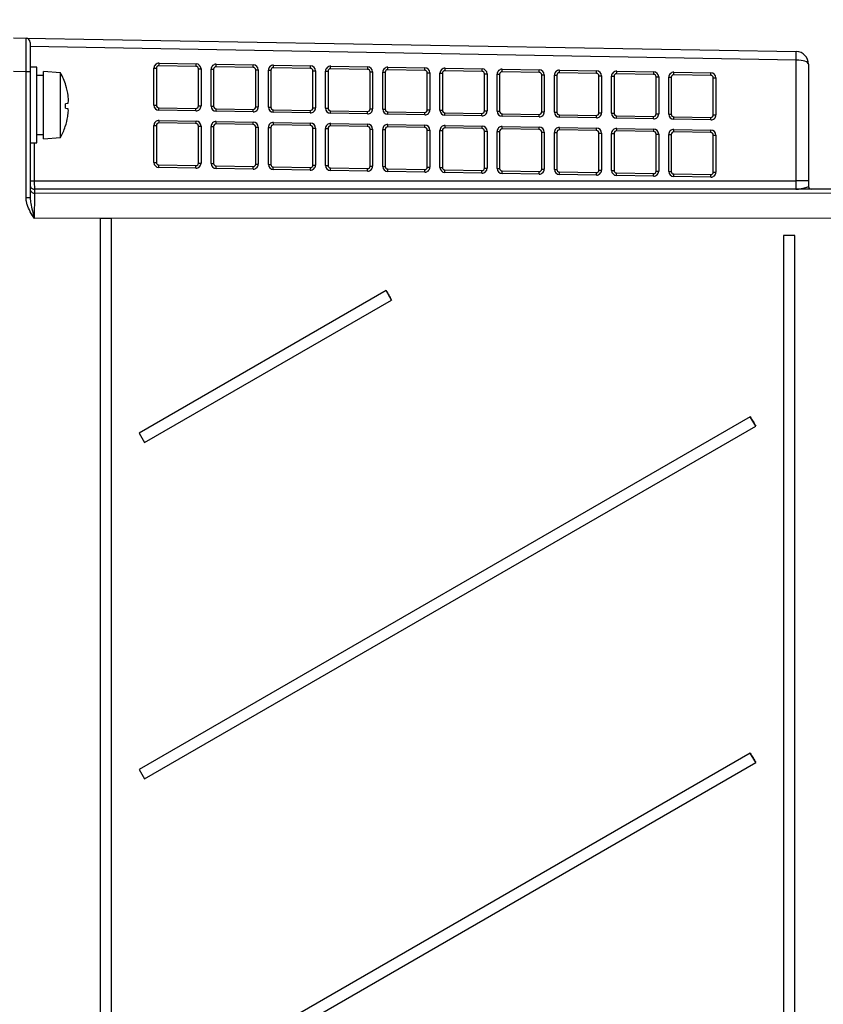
# Model space of a CAD drawing. Header units: millimetres. Extents: x 5 to 418, y 2 to 292.
# Tile 38 of 47: x 198 to 236, y 206 to 252. Entities that reach past the tile are written whole.
import ezdxf

# ---------------------------------------------------------------- set-up
doc = ezdxf.new("R2010")
doc.units = ezdxf.units.MM
doc.layers.add('SLD-0', color=7, linetype='Continuous')
doc.styles.add('SLDTEXTSTYLE0', font='TXT', dxfattribs={"width": 0.605})
doc.dimstyles.new('SLDDIMSTYLE1', dxfattribs={"dimtxt": 3.5, "dimasz": 3.302, "dimexe": 0, "dimexo": 0.0625, "dimgap": 0.875, "dimtad": 1, "dimlfac": 2.5, "dimrnd": 1e-09, "dimzin": 12, "dimdsep": 46, "dimtxsty": 'SLDTEXTSTYLE0', "dimsah": 1, "dimcen": 0.09, "dimadec": 0, "dimazin": 3, "dimtfac": 1, "dimtofl": 0, "dimtmove": 0, "dimatfit": 3, "dimfxl": 1, "dimfrac": 2, "dimtolj": 1, "dimtzin": 12, "dimarcsym": 0})

# ---------------------------------------------------------------- blocks, each defined once
blk = doc.blocks.new('_D_3')
at = {"layer": 'SLD-0', "color": 7}
for p, q in [((190.544, 250.221), (190.544, 274.29)), ((259.344, 239.94), (259.344, 274.29)), ((190.544, 273.29), (259.344, 273.29))]:
    blk.add_line(p, q, dxfattribs=at)
for points in [[(190.544, 273.29), (193.846, 272.782), (193.846, 273.798)], [(259.344, 273.29), (256.042, 273.798), (256.042, 272.782)]]:
    blk.add_solid(points, dxfattribs=at)
at = {"layer": 'SLD-0', "color": 7, "insert": (220.934, 277.802), "char_height": 3.5, "attachment_point": 1, "style": 'SLDTEXTSTYLE0'}
blk.add_mtext('172', dxfattribs=at)

msp = doc.modelspace()

# ---------------------------------------------------------------- linework, layer by layer
at = {"color": 7, "linetype": 'Continuous', "lineweight": 25}
for p, q in [((197.7443, 251.6145), (198.3478, 251.604)), ((198.3478, 251.604), (234.9548, 250.965)), ((198.5443, 251.404), (198.5443, 250.0042)), ((234.9548, 250.565), (198.5443, 251.2006)), ((198.8643, 250.2215), (198.5443, 250.2215)), ((198.8643, 246.6215), (198.8643, 250.2215)), ((204.4264, 248.4129), (204.4264, 250.1729)), ((204.4264, 250.1729), (204.5443, 250.1729)), ((204.5443, 250.1729), (204.5443, 248.4129)), ((206.4261, 250.2622), (204.6664, 250.2929)), ((204.6706, 250.4129), (206.4303, 250.3821)), ((206.544, 250.1422), (206.6661, 250.1422)), ((206.544, 248.3822), (206.544, 250.1422)), ((206.6661, 250.1422), (206.6661, 248.3822)), ((207.1456, 248.3655), (207.1456, 250.1254)), ((207.1456, 250.1254), (207.2635, 250.1254)), ((207.2635, 250.1254), (207.2635, 248.3655)), ((209.1453, 250.2147), (207.3856, 250.2454)), ((207.3897, 250.3654), (209.1494, 250.3347)), ((211.8644, 250.1672), (210.1047, 250.198)), ((210.1089, 250.3179), (211.8686, 250.2872)), ((214.5836, 250.1198), (212.8239, 250.1505)), ((212.8281, 250.2705), (214.5878, 250.2398)), ((217.3028, 250.0723), (215.5431, 250.103)), ((215.5473, 250.223), (217.307, 250.1923)), ((218.2664, 250.1755), (220.0261, 250.1448)), ((220.9856, 250.1281), (222.7453, 250.0974)), ((234.9548, 244.8259), (234.9548, 250.565)), ((235.5443, 250.3651), (235.5443, 244.8259)), ((198.3479, 250.0042), (197.7443, 250.0148)), ((198.3479, 244.0057), (198.3479, 250.0042)), ((198.5443, 250.0042), (198.3479, 250.0042)), ((198.5443, 250.0042), (198.5443, 244.0057)), ((199.1843, 249.8215), (198.8643, 249.8215)), ((199.9843, 249.9615), (199.1843, 250.0215)), ((199.1843, 246.8215), (199.1843, 250.0215)), ((199.9843, 246.8815), (199.9843, 249.9615)), ((209.2632, 250.0947), (209.3853, 250.0947)), ((209.2632, 248.3348), (209.2632, 250.0947)), ((209.3853, 250.0947), (209.3853, 248.3348)), ((209.8647, 248.318), (209.8647, 250.078)), ((209.8647, 250.078), (209.9826, 250.078)), ((209.9826, 250.078), (209.9826, 248.318)), ((211.9823, 250.0473), (212.1044, 250.0473)), ((211.9823, 248.2873), (211.9823, 250.0473)), ((212.1044, 250.0473), (212.1044, 248.2873)), ((212.5839, 248.2705), (212.5839, 250.0305)), ((212.5839, 250.0305), (212.7018, 250.0305)), ((212.7018, 250.0305), (212.7018, 248.2705)), ((214.7015, 249.9998), (214.8236, 249.9998)), ((214.7015, 248.2398), (214.7015, 249.9998)), ((214.8236, 249.9998), (214.8236, 248.2398)), ((215.3031, 248.2231), (215.3031, 249.983)), ((215.3031, 249.983), (215.421, 249.983)), ((215.421, 249.983), (215.421, 248.2231)), ((217.4207, 249.9523), (217.5428, 249.9523)), ((217.4207, 248.1924), (217.4207, 249.9523)), ((217.5428, 249.9523), (217.5428, 248.1924)), ((218.0222, 248.1756), (218.0222, 249.9356)), ((218.0222, 249.9356), (218.1402, 249.9356)), ((218.1402, 249.9356), (218.1402, 248.1756)), ((220.0219, 250.0249), (218.2622, 250.0556)), ((220.1398, 249.9049), (220.2619, 249.9049)), ((220.1398, 248.1449), (220.1398, 249.9049)), ((220.2619, 249.9049), (220.2619, 248.1449)), ((220.7414, 248.1282), (220.7414, 249.8881)), ((220.7414, 249.8881), (220.8593, 249.8881)), ((220.8593, 249.8881), (220.8593, 248.1282)), ((222.7411, 249.9774), (220.9814, 250.0081)), ((222.859, 249.8574), (222.9811, 249.8574)), ((222.859, 248.0974), (222.859, 249.8574)), ((222.9811, 249.8574), (222.9811, 248.0974)), ((223.4606, 248.0807), (223.4606, 249.8407)), ((223.4606, 249.8407), (223.5785, 249.8407)), ((223.5785, 249.8407), (223.5785, 248.0807)), ((225.4603, 249.9299), (223.7006, 249.9606)), ((223.7048, 250.0806), (225.4645, 250.0499)), ((225.5782, 249.8099), (225.7003, 249.8099)), ((225.5782, 248.05), (225.5782, 249.8099)), ((225.7003, 249.8099), (225.7003, 248.05)), ((226.1798, 248.0332), (226.1798, 249.7932)), ((226.1798, 249.7932), (226.2977, 249.7932)), ((226.2977, 249.7932), (226.2977, 248.0332)), ((228.1795, 249.8825), (226.4198, 249.9132)), ((226.4239, 250.0332), (228.1836, 250.0024)), ((228.2974, 249.7625), (228.4195, 249.7625)), ((228.2974, 248.0025), (228.2974, 249.7625)), ((228.4195, 249.7625), (228.4195, 248.0025)), ((228.8989, 247.9858), (228.8989, 249.7457)), ((228.8989, 249.7457), (229.0168, 249.7457)), ((229.0168, 249.7457), (229.0168, 247.9858)), ((230.8986, 249.835), (229.1389, 249.8657)), ((229.1431, 249.9857), (230.9028, 249.955)), ((231.0165, 249.715), (231.1386, 249.715)), ((231.0165, 247.9551), (231.0165, 249.715)), ((231.1386, 249.715), (231.1386, 247.9551)), ((200.2385, 249.3547), (200.2401, 249.3549)), ((200.2229, 248.2779), (200.3367, 248.2619)), ((200.34, 248.489), (200.2258, 248.4729)), ((204.4264, 248.4129), (204.5443, 248.4129)), ((204.6622, 248.293), (206.4219, 248.2622)), ((206.544, 248.3822), (206.6661, 248.3822)), ((207.1456, 248.3655), (207.2635, 248.3655)), ((207.3814, 248.2455), (209.1411, 248.2148)), ((209.2632, 248.3348), (209.3853, 248.3348)), ((209.8647, 248.318), (209.9826, 248.318)), ((211.9823, 248.2873), (212.1044, 248.2873)), ((212.5839, 248.2705), (212.7018, 248.2705)), ((214.7015, 248.2398), (214.8236, 248.2398)), ((206.4219, 248.1423), (204.6622, 248.173)), ((209.1411, 248.0948), (207.3814, 248.1255)), ((210.1005, 248.198), (211.8602, 248.1673)), ((211.8602, 248.0473), (210.1005, 248.078)), ((212.8197, 248.1506), (214.5794, 248.1199)), ((214.5794, 247.9999), (212.8197, 248.0306)), ((215.3031, 248.2231), (215.421, 248.2231)), ((215.5389, 248.1031), (217.2986, 248.0724)), ((217.2986, 247.9524), (215.5389, 247.9831)), ((217.4207, 248.1924), (217.5428, 248.1924)), ((218.0222, 248.1756), (218.1402, 248.1756)), ((218.2581, 248.0556), (220.0178, 248.0249)), ((220.0178, 247.9049), (218.2581, 247.9357)), ((220.1398, 248.1449), (220.2619, 248.1449)), ((220.7414, 248.1282), (220.8593, 248.1282)), ((220.9772, 248.0082), (222.7369, 247.9775)), ((222.7369, 247.8575), (220.9772, 247.8882)), ((222.859, 248.0974), (222.9811, 248.0974)), ((223.4606, 248.0807), (223.5785, 248.0807)), ((223.6964, 247.9607), (225.4561, 247.93)), ((225.4561, 247.81), (223.6964, 247.8407)), ((225.5782, 248.05), (225.7003, 248.05)), ((226.1798, 248.0332), (226.2977, 248.0332)), ((226.4156, 247.9132), (228.1753, 247.8825)), ((228.1753, 247.7626), (226.4156, 247.7933)), ((228.2974, 248.0025), (228.4195, 248.0025)), ((228.8989, 247.9858), (229.0168, 247.9858)), ((229.1347, 247.8658), (230.8944, 247.8351)), ((231.0165, 247.9551), (231.1386, 247.9551)), ((204.4264, 245.6928), (204.4264, 247.4528)), ((204.4264, 247.4528), (204.5443, 247.4528)), ((204.5443, 247.4528), (204.5443, 245.6928)), ((206.4261, 247.5421), (204.6664, 247.5728)), ((204.6706, 247.6928), (206.4303, 247.662)), ((206.544, 247.4221), (206.6661, 247.4221)), ((206.544, 245.6621), (206.544, 247.4221)), ((206.6661, 247.4221), (206.6661, 245.6621)), ((207.1456, 245.6454), (207.1456, 247.4053)), ((207.1456, 247.4053), (207.2635, 247.4053)), ((207.2635, 247.4053), (207.2635, 245.6454)), ((209.1453, 247.4946), (207.3856, 247.5253)), ((207.3897, 247.6453), (209.1494, 247.6146)), ((209.2632, 247.3746), (209.3853, 247.3746)), ((209.2632, 245.6146), (209.2632, 247.3746)), ((209.3853, 247.3746), (209.3853, 245.6146)), ((209.8647, 245.5979), (209.8647, 247.3579)), ((209.8647, 247.3579), (209.9826, 247.3579)), ((209.9826, 247.3579), (209.9826, 245.5979)), ((211.8644, 247.4471), (210.1047, 247.4778)), ((210.1089, 247.5978), (211.8686, 247.5671)), ((211.9823, 247.3271), (212.1044, 247.3271)), ((211.9823, 245.5672), (211.9823, 247.3271)), ((212.1044, 247.3271), (212.1044, 245.5672)), ((212.5839, 245.5504), (212.5839, 247.3104)), ((212.5839, 247.3104), (212.7018, 247.3104)), ((212.7018, 247.3104), (212.7018, 245.5504)), ((214.5836, 247.3997), (212.8239, 247.4304)), ((212.8281, 247.5504), (214.5878, 247.5196)), ((217.3028, 247.3522), (215.5431, 247.3829)), ((215.5473, 247.5029), (217.307, 247.4722)), ((220.0219, 247.3047), (218.2622, 247.3355)), ((218.2664, 247.4554), (220.0261, 247.4247)), ((220.9856, 247.408), (222.7453, 247.3773)), ((223.7048, 247.3605), (225.4645, 247.3298)), ((226.4239, 247.313), (228.1836, 247.2823)), ((230.8944, 247.7151), (229.1347, 247.7458)), ((198.8643, 247.0215), (199.1843, 247.0215)), ((199.1843, 246.8215), (199.9843, 246.8815)), ((214.7015, 247.2797), (214.8236, 247.2797)), ((214.7015, 245.5197), (214.7015, 247.2797)), ((214.8236, 247.2797), (214.8236, 245.5197)), ((215.3031, 245.503), (215.3031, 247.2629)), ((215.3031, 247.2629), (215.421, 247.2629)), ((215.421, 247.2629), (215.421, 245.503)), ((217.4207, 247.2322), (217.5428, 247.2322)), ((217.4207, 245.4723), (217.4207, 247.2322)), ((217.5428, 247.2322), (217.5428, 245.4723)), ((218.0222, 245.4555), (218.0222, 247.2155)), ((218.0222, 247.2155), (218.1402, 247.2155)), ((218.1402, 247.2155), (218.1402, 245.4555)), ((220.1398, 247.1848), (220.2619, 247.1848)), ((220.1398, 245.4248), (220.1398, 247.1848)), ((220.2619, 247.1848), (220.2619, 245.4248)), ((220.7414, 245.408), (220.7414, 247.168)), ((220.7414, 247.168), (220.8593, 247.168)), ((220.8593, 247.168), (220.8593, 245.408)), ((222.7411, 247.2573), (220.9814, 247.288)), ((222.859, 247.1373), (222.9811, 247.1373)), ((222.859, 245.3773), (222.859, 247.1373)), ((222.9811, 247.1373), (222.9811, 245.3773)), ((223.4606, 245.3606), (223.4606, 247.1205)), ((223.4606, 247.1205), (223.5785, 247.1205)), ((223.5785, 247.1205), (223.5785, 245.3606)), ((225.4603, 247.2098), (223.7006, 247.2405)), ((225.5782, 247.0898), (225.7003, 247.0898)), ((225.5782, 245.3299), (225.5782, 247.0898)), ((225.7003, 247.0898), (225.7003, 245.3299)), ((226.1798, 245.3131), (226.1798, 247.0731)), ((226.1798, 247.0731), (226.2977, 247.0731)), ((226.2977, 247.0731), (226.2977, 245.3131)), ((228.1795, 247.1624), (226.4198, 247.1931)), ((228.2974, 247.0424), (228.4195, 247.0424)), ((228.2974, 245.2824), (228.2974, 247.0424)), ((228.4195, 247.0424), (228.4195, 245.2824)), ((228.8989, 245.2657), (228.8989, 247.0256)), ((228.8989, 247.0256), (229.0168, 247.0256)), ((229.0168, 247.0256), (229.0168, 245.2657)), ((230.8986, 247.1149), (229.1389, 247.1456)), ((229.1431, 247.2656), (230.9028, 247.2349)), ((231.0165, 246.9949), (231.1386, 246.9949)), ((231.0165, 245.2349), (231.0165, 246.9949)), ((231.1386, 246.9949), (231.1386, 245.2349)), ((198.5443, 246.6215), (198.8643, 246.6215)), ((198.7408, 246.6215), (198.7408, 244.8149)), ((204.4264, 245.6928), (204.5443, 245.6928)), ((204.6622, 245.5728), (206.4219, 245.5421)), ((206.4219, 245.4221), (204.6622, 245.4529)), ((206.544, 245.6621), (206.6661, 245.6621)), ((207.1456, 245.6454), (207.2635, 245.6454)), ((207.3814, 245.5254), (209.1411, 245.4947)), ((209.2632, 245.6146), (209.3853, 245.6146)), ((209.8647, 245.5979), (209.9826, 245.5979)), ((210.1005, 245.4779), (211.8602, 245.4472)), ((211.9823, 245.5672), (212.1044, 245.5672)), ((212.5839, 245.5504), (212.7018, 245.5504)), ((212.8197, 245.4305), (214.5794, 245.3997)), ((214.7015, 245.5197), (214.8236, 245.5197)), ((215.3031, 245.503), (215.421, 245.503)), ((217.4207, 245.4723), (217.5428, 245.4723)), ((218.0222, 245.4555), (218.1402, 245.4555)), ((220.1398, 245.4248), (220.2619, 245.4248)), ((209.1411, 245.3747), (207.3814, 245.4054)), ((211.8602, 245.3272), (210.1005, 245.3579)), ((214.5794, 245.2798), (212.8197, 245.3105)), ((215.5389, 245.383), (217.2986, 245.3523)), ((217.2986, 245.2323), (215.5389, 245.263)), ((218.2581, 245.3355), (220.0178, 245.3048)), ((220.0178, 245.1848), (218.2581, 245.2155)), ((220.7414, 245.408), (220.8593, 245.408)), ((220.9772, 245.2881), (222.7369, 245.2574)), ((222.7369, 245.1374), (220.9772, 245.1681)), ((222.859, 245.3773), (222.9811, 245.3773)), ((223.4606, 245.3606), (223.5785, 245.3606)), ((223.6964, 245.2406), (225.4561, 245.2099)), ((225.4561, 245.0899), (223.6964, 245.1206)), ((225.5782, 245.3299), (225.7003, 245.3299)), ((226.1798, 245.3131), (226.2977, 245.3131)), ((226.4156, 245.1931), (228.1753, 245.1624)), ((228.1753, 245.0424), (226.4156, 245.0732)), ((228.2974, 245.2824), (228.4195, 245.2824)), ((228.8989, 245.2657), (229.0168, 245.2657)), ((229.1347, 245.1457), (230.8944, 245.115)), ((230.8944, 244.995), (229.1347, 245.0257)), ((231.0165, 245.2349), (231.1386, 245.2349)), ((198.5443, 244.8149), (198.7408, 244.8149)), ((198.7408, 244.8149), (234.9548, 244.8259)), ((235.5443, 244.8259), (234.9548, 244.8259)), ((235.5443, 244.8259), (235.5443, 244.5415)), ((234.9443, 244.426), (198.7443, 244.4149)), ((198.7443, 244.4149), (198.7443, 244.233)), ((198.7443, 244.233), (239.2243, 244.2456)), ((234.9443, 244.4215), (234.9443, 244.426)), ((236.8243, 244.4215), (234.9494, 244.4215)), ((198.5443, 244.0057), (198.3479, 244.0057)), ((239.2279, 243.0458), (198.7407, 243.0332)), ((202.4035, 243.0215), (201.8744, 243.0215)), ((201.8744, 243.0215), (201.8744, 131.0215)), ((202.4035, 131.0215), (202.4035, 243.0215)), ((234.8835, 242.2215), (234.3544, 242.2215)), ((234.3544, 242.2215), (234.3544, 139.8215)), ((234.8835, 139.8215), (234.8835, 242.2215)), ((215.4614, 239.5996), (203.7233, 232.8215)), ((215.7214, 239.1492), (215.4614, 239.5996)), ((203.9832, 232.3711), (215.7214, 239.1492)), ((232.7747, 233.597), (203.7233, 216.8215)), ((233.0346, 233.1466), (232.7747, 233.597)), ((203.7233, 232.8215), (203.9832, 232.3711)), ((203.9832, 216.3711), (233.0346, 233.1466)), ((232.7747, 217.597), (203.7233, 200.8215)), ((233.0346, 217.1466), (232.7747, 217.597)), ((203.9832, 200.3711), (233.0346, 217.1466)), ((203.7233, 216.8215), (203.9832, 216.3711))]:
    msp.add_line(p, q, dxfattribs=at)
for centre, radius, start, end in [((198.3443, 251.404), 0.2, 0, 89), ((229.2237, 250.765), 5.7345, 358.00162, 1.99838), ((234.9443, 250.3651), 0.6, 0, 89), ((204.6664, 250.1729), 0.24, 89, 180), ((204.6643, 250.1729), 0.12, 89, 180), ((202.9488, 250.4129), 1.7218, 356.00264, 359.99858), ((204.7085, 250.3822), 1.7218, 356.00264, 359.99858), ((206.424, 250.1422), 0.12, 0, 89), ((206.4261, 250.1422), 0.24, 0, 89), ((207.3856, 250.1254), 0.24, 89, 180), ((207.3835, 250.1254), 0.12, 89, 180), ((205.668, 250.3654), 1.7218, 356.00264, 359.99858), ((207.4277, 250.3347), 1.7218, 356.00264, 359.99858), ((209.1432, 250.0947), 0.12, 0, 89), ((209.1453, 250.0947), 0.24, 0, 89), ((210.1047, 250.078), 0.24, 89, 180), ((210.1026, 250.078), 0.12, 89, 180), ((208.3872, 250.318), 1.7218, 356.00264, 359.99858), ((210.1469, 250.2873), 1.7218, 356.00264, 359.99858), ((211.8623, 250.0473), 0.12, 0, 89), ((211.8644, 250.0473), 0.24, 0, 89), ((212.8239, 250.0305), 0.24, 89, 180), ((212.8218, 250.0305), 0.12, 89, 180), ((211.1063, 250.2705), 1.7218, 356.00264, 359.99858), ((212.866, 250.2398), 1.7218, 356.00264, 359.99858), ((214.5815, 249.9998), 0.12, 0, 89), ((214.5836, 249.9998), 0.24, 0, 89), ((215.5431, 249.983), 0.24, 89, 180), ((215.541, 249.983), 0.12, 89, 180), ((213.8255, 250.2231), 1.7218, 356.00264, 359.99858), ((215.5852, 250.1923), 1.7218, 356.00264, 359.99858), ((217.3028, 249.9523), 0.24, 0, 89), ((218.2622, 249.9356), 0.24, 89, 180), ((216.5447, 250.1756), 1.7218, 356.00264, 359.99858), ((218.3044, 250.1449), 1.7218, 356.00264, 359.99858), ((220.0219, 249.9049), 0.24, 0, 89), ((220.9814, 249.8881), 0.24, 89, 180), ((219.2638, 250.1281), 1.7218, 356.00264, 359.99858), ((197.1792, 248.4215), 3.2, 16.95998, 28.76707), ((217.3007, 249.9523), 0.12, 0, 89), ((218.2602, 249.9356), 0.12, 89, 180), ((220.0198, 249.9049), 0.12, 0, 89), ((220.9793, 249.8881), 0.12, 89, 180), ((221.0235, 250.0974), 1.7218, 356.00264, 359.99858), ((222.739, 249.8574), 0.12, 0, 89), ((222.7411, 249.8574), 0.24, 0, 89), ((223.7006, 249.8407), 0.24, 89, 180), ((223.6985, 249.8407), 0.12, 89, 180), ((221.983, 250.0807), 1.7218, 356.00264, 359.99858), ((223.7427, 250.0499), 1.7218, 356.00264, 359.99858), ((225.4582, 249.8099), 0.12, 0, 89), ((225.4603, 249.8099), 0.24, 0, 89), ((226.4198, 249.7932), 0.24, 89, 180), ((226.4177, 249.7932), 0.12, 89, 180), ((224.7022, 250.0332), 1.7218, 356.00264, 359.99858), ((226.4619, 250.0025), 1.7218, 356.00264, 359.99858), ((228.1774, 249.7625), 0.12, 0, 89), ((228.1795, 249.7625), 0.24, 0, 89), ((229.1389, 249.7457), 0.24, 89, 180), ((229.1368, 249.7457), 0.12, 89, 180), ((227.4214, 249.9857), 1.7218, 356.00264, 359.99858), ((229.1811, 249.955), 1.7218, 356.00264, 359.99858), ((230.8965, 249.715), 0.12, 0, 89), ((230.8986, 249.715), 0.24, 0, 89), ((197.167, 248.4221), 3.21, 8.02285, 16.89003), ((197.6183, 248.5255), 2.7489, 1.57355, 7.20206), ((197.0418, 248.4215), 3.1843, 357.41532, 0.92567), ((199.8475, 248.1029), 0.5145, 5.27194, 18.00522), ((199.8428, 248.6642), 0.5272, 340.58166, 353.10563), ((204.6664, 248.4129), 0.24, 180, 269), ((204.6643, 248.4129), 0.12, 180, 269), ((202.9429, 248.233), 1.7204, 358.00162, 1.99838), ((206.4261, 248.3822), 0.24, 269, 0), ((206.424, 248.3822), 0.12, 269, 0), ((204.7026, 248.2022), 1.7204, 358.00162, 1.99838), ((207.3856, 248.3655), 0.24, 180, 269), ((207.3835, 248.3655), 0.12, 180, 269), ((205.6621, 248.1855), 1.7204, 358.00162, 1.99838), ((209.1453, 248.3348), 0.24, 269, 0), ((209.1432, 248.3348), 0.12, 269, 0), ((210.1047, 248.318), 0.24, 180, 269), ((210.1026, 248.318), 0.12, 180, 269), ((211.8644, 248.2873), 0.24, 269, 0), ((211.8623, 248.2873), 0.12, 269, 0), ((212.8239, 248.2705), 0.24, 180, 269), ((212.8218, 248.2705), 0.12, 180, 269), ((214.5836, 248.2398), 0.24, 269, 0), ((214.5815, 248.2398), 0.12, 269, 0), ((197.1682, 248.4206), 3.2088, 341.44808, 350.31354), ((197.6234, 248.3039), 2.7407, 351.11667, 356.78355), ((207.4218, 248.1548), 1.7204, 358.00162, 1.99838), ((208.3812, 248.138), 1.7204, 358.00162, 1.99838), ((210.1409, 248.1073), 1.7204, 358.00162, 1.99838), ((211.1004, 248.0906), 1.7204, 358.00162, 1.99838), ((212.8601, 248.0599), 1.7204, 358.00162, 1.99838), ((215.5431, 248.2231), 0.24, 180, 269), ((215.541, 248.2231), 0.12, 180, 269), ((213.8196, 248.0431), 1.7204, 358.00162, 1.99838), ((217.3028, 248.1924), 0.24, 269, 0), ((217.3007, 248.1924), 0.12, 269, 0), ((215.5793, 248.0124), 1.7204, 358.00162, 1.99838), ((218.2622, 248.1756), 0.24, 180, 269), ((218.2602, 248.1756), 0.12, 180, 269), ((216.5388, 247.9956), 1.7204, 358.00162, 1.99838), ((220.0219, 248.1449), 0.24, 269, 0), ((220.0198, 248.1449), 0.12, 269, 0), ((218.2984, 247.9649), 1.7204, 358.00162, 1.99838), ((220.9814, 248.1282), 0.24, 180, 269), ((220.9793, 248.1282), 0.12, 180, 269), ((219.2579, 247.9482), 1.7204, 358.00162, 1.99838), ((222.7411, 248.0974), 0.24, 269, 0), ((222.739, 248.0974), 0.12, 269, 0), ((221.0176, 247.9175), 1.7204, 358.00162, 1.99838), ((223.7006, 248.0807), 0.24, 180, 269), ((223.6985, 248.0807), 0.12, 180, 269), ((221.9771, 247.9007), 1.7204, 358.00162, 1.99838), ((225.4603, 248.05), 0.24, 269, 0), ((225.4582, 248.05), 0.12, 269, 0), ((223.7368, 247.87), 1.7204, 358.00162, 1.99838), ((226.4198, 248.0332), 0.24, 180, 269), ((226.4177, 248.0332), 0.12, 180, 269), ((224.6963, 247.8533), 1.7204, 358.00162, 1.99838), ((228.1795, 248.0025), 0.24, 269, 0), ((228.1774, 248.0025), 0.12, 269, 0), ((226.456, 247.8225), 1.7204, 358.00162, 1.99838), ((229.1389, 247.9858), 0.24, 180, 269), ((229.1368, 247.9858), 0.12, 180, 269), ((227.4154, 247.8058), 1.7204, 358.00162, 1.99838), ((230.8986, 247.9551), 0.24, 269, 0), ((230.8965, 247.9551), 0.12, 269, 0), ((229.1751, 247.7751), 1.7204, 358.00162, 1.99838), ((197.1792, 248.4215), 3.2, 331.23293, 341.37466), ((204.6664, 247.4528), 0.24, 89, 180), ((204.6643, 247.4528), 0.12, 89, 180), ((202.9488, 247.6928), 1.7218, 356.00264, 359.99858), ((204.7085, 247.6621), 1.7218, 356.00264, 359.99858), ((206.424, 247.4221), 0.12, 0, 89), ((206.4261, 247.4221), 0.24, 0, 89), ((207.3856, 247.4053), 0.24, 89, 180), ((207.3835, 247.4053), 0.12, 89, 180), ((205.668, 247.6453), 1.7218, 356.00264, 359.99858), ((207.4277, 247.6146), 1.7218, 356.00264, 359.99858), ((209.1432, 247.3746), 0.12, 0, 89), ((209.1453, 247.3746), 0.24, 0, 89), ((210.1047, 247.3579), 0.24, 89, 180), ((210.1026, 247.3579), 0.12, 89, 180), ((208.3872, 247.5979), 1.7218, 356.00264, 359.99858), ((210.1469, 247.5672), 1.7218, 356.00264, 359.99858), ((211.8623, 247.3271), 0.12, 0, 89), ((211.8644, 247.3271), 0.24, 0, 89), ((212.8239, 247.3104), 0.24, 89, 180), ((212.8218, 247.3104), 0.12, 89, 180), ((211.1063, 247.5504), 1.7218, 356.00264, 359.99858), ((212.866, 247.5197), 1.7218, 356.00264, 359.99858), ((214.5815, 247.2797), 0.12, 0, 89), ((214.5836, 247.2797), 0.24, 0, 89), ((215.5431, 247.2629), 0.24, 89, 180), ((215.541, 247.2629), 0.12, 89, 180), ((213.8255, 247.5029), 1.7218, 356.00264, 359.99858), ((215.5852, 247.4722), 1.7218, 356.00264, 359.99858), ((217.3007, 247.2322), 0.12, 0, 89), ((217.3028, 247.2322), 0.24, 0, 89), ((218.2622, 247.2155), 0.24, 89, 180), ((218.2602, 247.2155), 0.12, 89, 180), ((216.5447, 247.4555), 1.7218, 356.00264, 359.99858), ((218.3044, 247.4248), 1.7218, 356.00264, 359.99858), ((220.0198, 247.1848), 0.12, 0, 89), ((220.0219, 247.1848), 0.24, 0, 89), ((220.9814, 247.168), 0.24, 89, 180), ((219.2638, 247.408), 1.7218, 356.00264, 359.99858), ((221.0235, 247.3773), 1.7218, 356.00264, 359.99858), ((222.7411, 247.1373), 0.24, 0, 89), ((223.7006, 247.1205), 0.24, 89, 180), ((221.983, 247.3606), 1.7218, 356.00264, 359.99858), ((223.7427, 247.3298), 1.7218, 356.00264, 359.99858), ((225.4603, 247.0898), 0.24, 0, 89), ((226.4198, 247.0731), 0.24, 89, 180), ((224.7022, 247.3131), 1.7218, 356.00264, 359.99858), ((220.9793, 247.168), 0.12, 89, 180), ((222.739, 247.1373), 0.12, 0, 89), ((223.6985, 247.1205), 0.12, 89, 180), ((225.4582, 247.0898), 0.12, 0, 89), ((226.4177, 247.0731), 0.12, 89, 180), ((226.4619, 247.2824), 1.7218, 356.00264, 359.99858), ((228.1774, 247.0424), 0.12, 0, 89), ((228.1795, 247.0424), 0.24, 0, 89), ((229.1389, 247.0256), 0.24, 89, 180), ((229.1368, 247.0256), 0.12, 89, 180), ((227.4214, 247.2656), 1.7218, 356.00264, 359.99858), ((229.1811, 247.2349), 1.7218, 356.00264, 359.99858), ((230.8965, 246.9949), 0.12, 0, 89), ((230.8986, 246.9949), 0.24, 0, 89), ((204.6664, 245.6928), 0.24, 180, 269), ((204.6643, 245.6928), 0.12, 180, 269), ((202.9429, 245.5129), 1.7204, 358.00162, 1.99838), ((206.4261, 245.6621), 0.24, 269, 0), ((206.424, 245.6621), 0.12, 269, 0), ((204.7026, 245.4821), 1.7204, 358.00162, 1.99838), ((207.3856, 245.6454), 0.24, 180, 269), ((207.3835, 245.6454), 0.12, 180, 269), ((205.6621, 245.4654), 1.7204, 358.00162, 1.99838), ((209.1453, 245.6146), 0.24, 269, 0), ((209.1432, 245.6146), 0.12, 269, 0), ((207.4218, 245.4347), 1.7204, 358.00162, 1.99838), ((210.1047, 245.5979), 0.24, 180, 269), ((210.1026, 245.5979), 0.12, 180, 269), ((208.3812, 245.4179), 1.7204, 358.00162, 1.99838), ((211.8644, 245.5672), 0.24, 269, 0), ((211.8623, 245.5672), 0.12, 269, 0), ((210.1409, 245.3872), 1.7204, 358.00162, 1.99838), ((212.8239, 245.5504), 0.24, 180, 269), ((212.8218, 245.5504), 0.12, 180, 269), ((211.1004, 245.3705), 1.7204, 358.00162, 1.99838), ((214.5836, 245.5197), 0.24, 269, 0), ((214.5815, 245.5197), 0.12, 269, 0), ((215.5431, 245.503), 0.24, 180, 269), ((215.541, 245.503), 0.12, 180, 269), ((217.3028, 245.4723), 0.24, 269, 0), ((217.3007, 245.4723), 0.12, 269, 0), ((218.2622, 245.4555), 0.24, 180, 269), ((218.2602, 245.4555), 0.12, 180, 269), ((220.0219, 245.4248), 0.24, 269, 0), ((220.0198, 245.4248), 0.12, 269, 0), ((212.8601, 245.3397), 1.7204, 358.00162, 1.99838), ((213.8196, 245.323), 1.7204, 358.00162, 1.99838), ((215.5793, 245.2923), 1.7204, 358.00162, 1.99838), ((216.5388, 245.2755), 1.7204, 358.00162, 1.99838), ((218.2984, 245.2448), 1.7204, 358.00162, 1.99838), ((220.9814, 245.408), 0.24, 180, 269), ((220.9793, 245.408), 0.12, 180, 269), ((219.2579, 245.2281), 1.7204, 358.00162, 1.99838), ((222.7411, 245.3773), 0.24, 269, 0), ((222.739, 245.3773), 0.12, 269, 0), ((221.0176, 245.1974), 1.7204, 358.00162, 1.99838), ((223.7006, 245.3606), 0.24, 180, 269), ((223.6985, 245.3606), 0.12, 180, 269), ((221.9771, 245.1806), 1.7204, 358.00162, 1.99838), ((225.4603, 245.3299), 0.24, 269, 0), ((225.4582, 245.3299), 0.12, 269, 0), ((223.7368, 245.1499), 1.7204, 358.00162, 1.99838), ((226.4198, 245.3131), 0.24, 180, 269), ((226.4177, 245.3131), 0.12, 180, 269), ((224.6963, 245.1331), 1.7204, 358.00162, 1.99838), ((228.1795, 245.2824), 0.24, 269, 0), ((228.1774, 245.2824), 0.12, 269, 0), ((226.456, 245.1024), 1.7204, 358.00162, 1.99838), ((229.1389, 245.2657), 0.24, 180, 269), ((229.1368, 245.2657), 0.12, 180, 269), ((227.4154, 245.0857), 1.7204, 358.00162, 1.99838), ((230.8986, 245.2349), 0.24, 269, 0), ((230.8965, 245.2349), 0.12, 269, 0), ((229.1751, 245.055), 1.7204, 358.00162, 1.99838), ((198.7443, 244.6149), 0.2, 180.00436, 270.00436), ((235.6643, 244.5415), 0.12, 180, 270), ((198.7443, 244.433), 0.2, 180.00436, 270.00436), ((234.9443, 243.8259), 0.6001, 83.62375, 90), ((235.0243, 244.5386), 0.1172, 263.46733, 269.9998), ((234.0703, 250.0415), 21.3383, 209.29794, 210.69418), ((251.3836, 244.0389), 21.3383, 209.29794, 210.69418), ((251.3836, 228.0389), 21.3383, 209.29794, 210.69418)]:
    msp.add_arc(centre, radius, start, end, dxfattribs=at)
for centre, major_axis, ratio, start_param, end_param in [((198.3443, 250.0038), (0.0035, 1.6002), 0.002227, 4.712666, 6.2831513), ((234.9443, 250.3651), (0.6, 0), 0.3333333, 0, 1.553343), ((198.7443, 244.8149), (-0.0001, 0.4), 0.0087262, 1.5707923, 3.124138), ((234.9443, 244.8259), (0.0002, 0.4), 0.0261786, 3.1590686, 4.7124143), ((198.7443, 243.0332), (0.0001, 1.2), 0.0029704, 0.0174571, 1.570803), ((234.9443, 244.5415), (0.6, 0), 0.1999695, 4.712389, 4.8236923)]:
    msp.add_ellipse(centre, major_axis=major_axis, ratio=ratio, start_param=start_param, end_param=end_param, dxfattribs=at)
for points, knots in [([(235.0109, 244.4222), (235.0115, 244.4223), (235.0131, 244.4224), (235.0211, 244.4231), (235.039, 244.4248), (235.0742, 244.429), (235.1968, 244.449), (235.3691, 244.4936), (235.5187, 244.5265), (235.5358, 244.5365), (235.5443, 244.5415)], [0, 0, 0, 0, 0.0105406, 0.0306508, 0.0595043, 0.1056978, 0.1876039, 0.5661438, 0.7860675, 1, 1, 1, 1]), ([(234.9494, 244.4215), (234.9487, 244.4215), (234.9469, 244.4215), (234.9453, 244.4215), (234.9443, 244.4215)], [0, 0, 0, 0, 0.4060486, 1, 1, 1, 1]), ([(198.7407, 243.0332), (198.74, 243.0343), (198.6743, 243.1383), (198.5432, 243.3465), (198.4168, 243.6183), (198.3572, 243.8428), (198.351, 243.951), (198.3479, 244.0057)], [0, 0, 0, 0, 0.0037659, 0.3473476, 0.6946509, 0.8456764, 1, 1, 1, 1]), ([(198.5443, 244.0057), (198.546, 243.9617), (198.5495, 243.8735), (198.5813, 243.6709), (198.6457, 243.3941), (198.7085, 243.1556), (198.7404, 243.0346), (198.7407, 243.0332)], [0, 0, 0, 0, 0.1364109, 0.2739368, 0.6311195, 0.9956551, 1, 1, 1, 1])]:
    msp.add_open_spline(points, degree=3, knots=knots, dxfattribs=at)

# ---------------------------------------------------------------- dimensions: what is measured, and where the dimension line sits
at = {"layer": 'SLD-0', "color": 7}
dim = msp.add_linear_dim(base=(259.3443, 273.2899), p1=(190.5443, 250.2215), p2=(259.3443, 239.94), dimstyle='SLDDIMSTYLE1', dxfattribs=at)
dim.commit()
dim.dimension.update_dxf_attribs({"geometry": '_D_3', "text_midpoint": (224.9443, 273.2899), "dimtype": 160})

doc.saveas('drawing.dxf')
